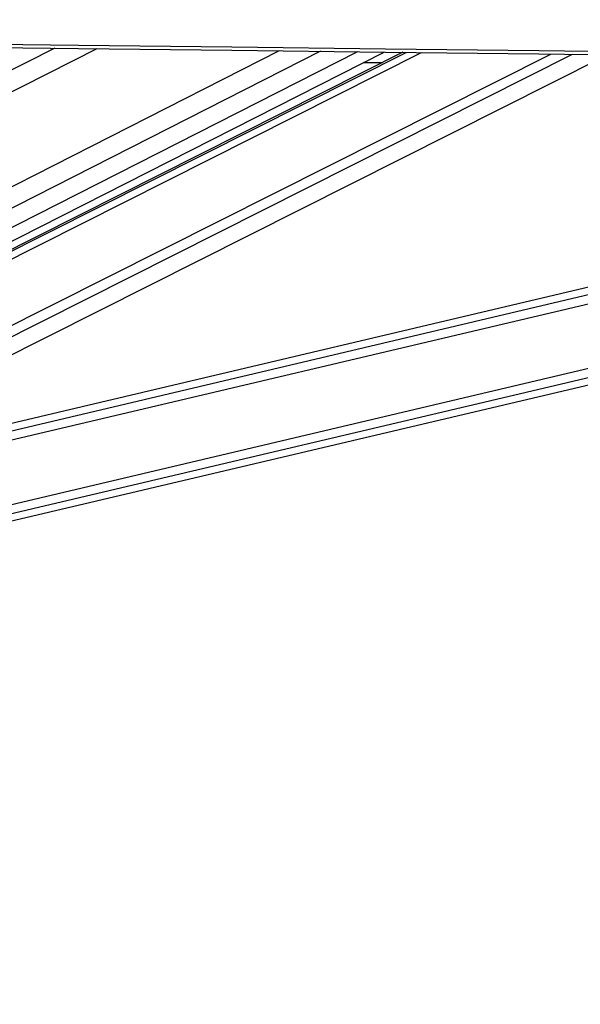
# Model space of a CAD drawing. Header units: millimetres. Extents: x 10 to 13239, y 20 to 10604.
# Tile 16 of 139: x 2622 to 2775, y 2840 to 3110. Entities that reach past the tile are written whole.
import ezdxf

# ---------------------------------------------------------------- set-up
doc = ezdxf.new("R2010")
doc.units = ezdxf.units.MM
doc.layers.add('COMPONENT_GEOMETRY', color=7, linetype='Continuous')
doc.styles.add('SLDTEXTSTYLE0', font='TXT', dxfattribs={"width": 0.75})
doc.dimstyles.new('SLDDIMSTYLE1', dxfattribs={"dimtxt": 75, "dimasz": 3.302, "dimexe": 0, "dimexo": 0.0625, "dimgap": 18.75, "dimtad": 0, "dimtih": 1, "dimtoh": 1, "dimdec": 1, "dimrnd": 1e-09, "dimzin": 12, "dimdsep": 46, "dimtxsty": 'SLDTEXTSTYLE0', "dimsah": 1, "dimcen": 0.09, "dimadec": 0, "dimazin": 3, "dimtfac": 1, "dimtdec": 1, "dimtofl": 0, "dimtmove": 0, "dimatfit": 3, "dimfxl": 1, "dimfrac": 2, "dimtolj": 1, "dimtzin": 12, "dimarcsym": 0})

# ---------------------------------------------------------------- blocks, each defined once
blk = doc.blocks.new('_D_5')
at = {"layer": 'COMPONENT_GEOMETRY', "color": 7}
for p, q in [((3876.96, 3780.57), (483.91, 3780.57)), ((487.09, 3780.57), (487.09, 2443.57)), ((337.04, 2428.34), (314.19, 2428.34)), ((314.19, 2428.34), (314.19, 2309.28)), ((637.14, 2428.34), (659.99, 2428.34)), ((659.99, 2428.34), (659.99, 2309.28)), ((314.19, 2309.28), (337.04, 2309.28)), ((659.99, 2309.28), (637.14, 2309.28)), ((487.09, 860.07), (487.09, 2197.06)), ((3847.07, 860.07), (483.91, 860.07))]:
    blk.add_line(p, q, dxfattribs=at)
for points in [[(487.09, 3780.57), (486.58, 3777.27), (487.6, 3777.27)], [(487.09, 860.07), (487.6, 863.37), (486.58, 863.37)]]:
    blk.add_solid(points, dxfattribs=at)
at = {"layer": 'COMPONENT_GEOMETRY', "color": 7, "char_height": 75, "attachment_point": 1, "style": 'SLDTEXTSTYLE0'}
for s, insert in [('9\'6.98"', (337.04, 2405.96)), ('2920.5mm', (240.94, 2293.74))]:
    blk.add_mtext(s, dxfattribs=dict(at, insert=insert))

msp = doc.modelspace()

# ---------------------------------------------------------------- linework, layer by layer
at = {"color": 8, "linetype": 'Continuous', "lineweight": 25}
for p, q in [((2631.5, 3102.21), (2441.78, 3005.88)), ((2643.05, 3102.07), (2446, 3002.03)), ((2692.97, 3101.48), (2456.6, 2981.47)), ((2704.25, 3101.35), (2457.99, 2976.32)), ((2714.42, 3101.23), (2461.01, 2972.57)), ((2461.7, 2965), (2731.93, 3101.02)), ((2462.03, 2967.32), (2727.75, 3101.07)), ((2465.75, 2948.82), (2767.29, 3100.6)), ((2467.24, 2946.5), (2773.26, 3100.53)), ((2532.53, 2974.43), (3053.25, 3097.22)), ((2541.98, 2979.19), (3043.04, 3097.34)), ((2492.74, 2947.41), (3124.52, 3096.38)), ((2493.31, 2945.01), (3134.75, 3096.26))]:
    msp.add_line(p, q, dxfattribs=at)
at = {"color": 7, "linetype": 'Continuous', "lineweight": 25}
for p, q in [((2726.81, 3101.08), (2463.64, 2968.62)), ((2464.34, 2970.46), (2721.72, 3101.14)), ((2474.42, 2945.18), (2782.83, 3100.42)), ((3034.98, 3097.44), (2549.44, 2982.94)), ((2716.08, 3098.27), (2721.15, 3098.23)), ((2721.17, 3098.24), (2716.09, 3098.28)), ((2493.76, 2943.1), (3142.88, 3096.16))]:
    msp.add_line(p, q, dxfattribs=at)
at = {"color": 7, "linetype": 'Continuous', "lineweight": 25, "flags": 128}
for points in [[(2417.35, 3105.67), (2427.85, 3105.55), (2469.88, 3105.05), (2511.9, 3104.55), (2553.92, 3104.05), (2637.97, 3103.05), (2680, 3102.55), (2722.02, 3102.05), (2764.04, 3101.56), (2806.07, 3101.06), (2848.09, 3100.56), (2890.11, 3100.06), (2932.14, 3099.57), (2974.16, 3099.07), (3016.19, 3098.58), (3058.21, 3098.08), (3100.23, 3097.58), (3142.26, 3097.09)], [(2417.35, 3104.75), (2427.85, 3104.63), (2469.88, 3104.13), (2511.9, 3103.63), (2553.92, 3103.13), (2637.97, 3102.13), (2679.99, 3101.63), (2722.02, 3101.14), (2764.04, 3100.64), (2806.07, 3100.14), (2848.09, 3099.64), (2890.11, 3099.15), (2932.14, 3098.65), (2974.16, 3098.15), (3016.19, 3097.66), (3058.21, 3097.16), (3100.23, 3096.67), (3142.26, 3096.17)]]:
    msp.add_lwpolyline(points, dxfattribs=at)
at = {"color": 7, "linetype": 'Continuous', "lineweight": 25}
msp.add_open_spline([(3850.33, 3088.79), (3849.87, 3088.99), (3686.18, 3160.77), (3451.93, 3263.5), (3167.92, 3388.22), (2996.79, 3463.46), (2869.08, 3519.75), (2764.56, 3565.94), (2710.42, 3590.02), (2683.35, 3602.07)], degree=3, knots=[0, 0, 0, 0, 0.001178, 0.420275, 0.601458, 0.730782, 0.860106, 0.930053, 1, 1, 1, 1], dxfattribs=at)
at = {"color": 8, "linetype": 'Continuous', "lineweight": 25}
msp.add_open_spline([(2695.74, 3601.83), (2723.07, 3589.82), (2777.72, 3565.79), (2882.76, 3519.66), (3010.97, 3463.4), (3313.6, 3330.68), (3586.05, 3211.27), (3808.07, 3113.98), (3828.47, 3105.04)], degree=3, knots=[0, 0, 0, 0, 0.072098, 0.144195, 0.277812, 0.411429, 0.945911, 1, 1, 1, 1], dxfattribs=at)

# ---------------------------------------------------------------- dimensions: what is measured, and where the dimension line sits
at = {"layer": 'COMPONENT_GEOMETRY', "color": 7}
dim = msp.add_linear_dim(base=(487.09, 3780.57), p1=(3848.34, 860.07), p2=(3878.23, 3780.57), angle=90, dimstyle='SLDDIMSTYLE1', dxfattribs=at)
dim.commit()
dim.dimension.update_dxf_attribs({"geometry": '_D_5', "text_midpoint": (487.09, 2320.32), "dimtype": 160})

doc.saveas('drawing.dxf')
